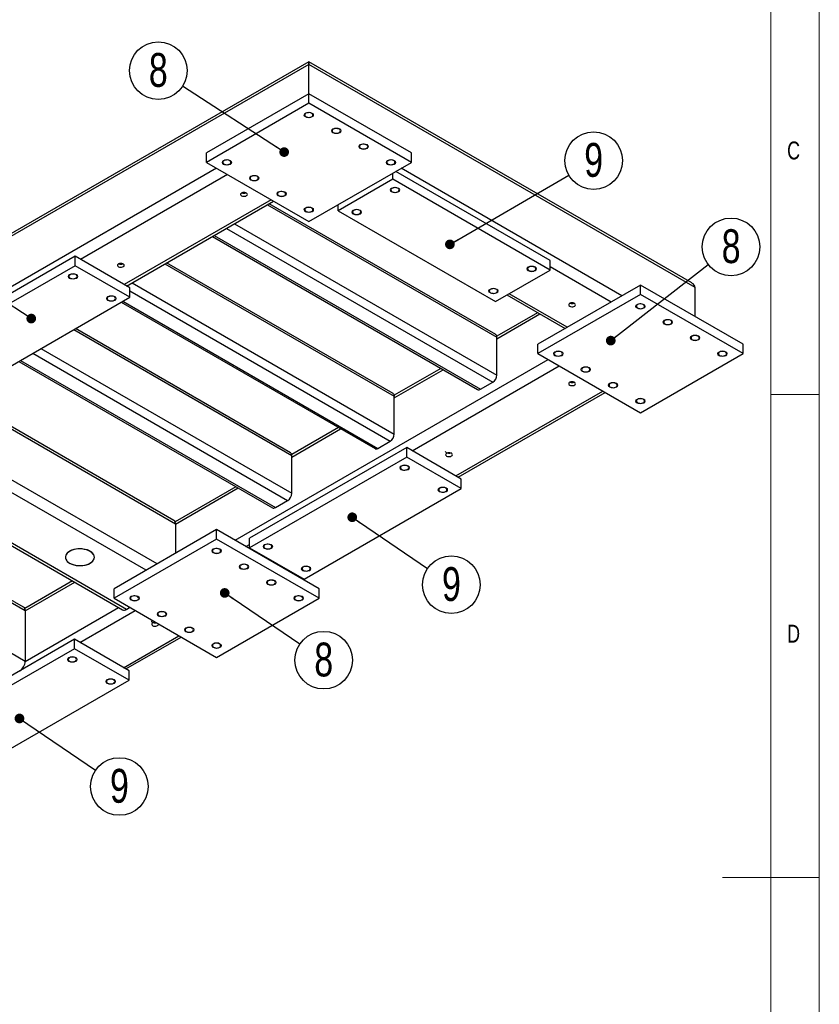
# Model space of a CAD drawing. Header units: millimetres. Extents: x 5 to 589, y -18 to 415.
# Tile 9 of 10: x 506 to 589, y 197 to 299. Entities that reach past the tile are written whole.
import ezdxf

# ---------------------------------------------------------------- set-up
doc = ezdxf.new("R2010")
doc.units = ezdxf.units.MM
doc.layers.add('NOTES', color=6, linetype='Continuous')
doc.layers.add('TRAIT-FINS', color=9, linetype='Continuous')
doc.layers.add('TRAIT-FORT', color=4, linetype='Continuous', lineweight=25)
doc.styles.add('SLDTEXTSTYLE0', font='TXT', dxfattribs={"width": 0.75})
doc.dimstyles.new('SLDDIMSTYLE6', dxfattribs={"dimtxt": 0.18, "dimasz": 1, "dimexe": 0, "dimexo": 0.0625, "dimgap": 0, "dimtad": 0, "dimtih": 1, "dimtoh": 1, "dimdec": 0, "dimrnd": 1e-09, "dimzin": 0, "dimdsep": 46, "dimtxsty": 'Standard', "dimblk1": 'DOT', "dimblk2": 'DOT', "dimsah": 1, "dimcen": 0.09, "dimadec": 0, "dimazin": 0, "dimtfac": 1, "dimtdec": 0, "dimtofl": 0, "dimtmove": 0, "dimatfit": 3, "dimldrblk": 'DOT', "dimfxl": 1, "dimfrac": 2, "dimtolj": 1, "dimtzin": 0, "dimarcsym": 0})

# ---------------------------------------------------------------- blocks, each defined once
blk = doc.blocks.new('SW_NOTE_16')
at = {"layer": 'NOTES', "color": 0}
blk.add_circle((-2.5, 1.62), 2.98, dxfattribs=at)
at = {"layer": 'NOTES', "color": 0, "insert": (-2.5, 3.44), "char_height": 3.5, "attachment_point": 2, "style": 'SLDTEXTSTYLE0'}
blk.add_mtext('8', dxfattribs=at)
blk = doc.blocks.new('_Dot')
at = {"color": 0, "linetype": 'ByBlock', "lineweight": -2}
blk.add_line((-0.5, 0), (-1, 0), dxfattribs=at)
at = {"color": 0, "linetype": 'ByBlock', "const_width": 0.5}
blk.add_lwpolyline([(-0.25, 0, 1), (0.25, 0, 1)], format="xyb", close=True, dxfattribs=at)
blk = doc.blocks.new('SW_NOTE_21')
at = {"layer": 'NOTES', "color": 0}
blk.add_circle((2.46, -1.68), 2.98, dxfattribs=at)
at = {"layer": 'NOTES', "color": 0, "insert": (2.47, 0.14), "char_height": 3.5, "attachment_point": 2, "style": 'SLDTEXTSTYLE0'}
blk.add_mtext('9', dxfattribs=at)
blk = doc.blocks.new('SW_NOTE_22')
at = {"layer": 'NOTES', "color": 0}
blk.add_circle((2.47, -1.68), 2.98, dxfattribs=at)
at = {"layer": 'NOTES', "color": 0, "insert": (2.47, 0.14), "char_height": 3.5, "attachment_point": 2, "style": 'SLDTEXTSTYLE0'}
blk.add_mtext('8', dxfattribs=at)
blk = doc.blocks.new('SW_NOTE_23')
at = {"layer": 'NOTES', "color": 0}
blk.add_circle((2.46, -1.68), 2.98, dxfattribs=at)
at = {"layer": 'NOTES', "color": 0, "insert": (2.47, 0.14), "char_height": 3.5, "attachment_point": 2, "style": 'SLDTEXTSTYLE0'}
blk.add_mtext('9', dxfattribs=at)
blk = doc.blocks.new('SW_NOTE_24')
at = {"layer": 'NOTES', "color": 0}
blk.add_circle((2.35, 1.83), 2.98, dxfattribs=at)
at = {"layer": 'NOTES', "color": 0, "insert": (2.36, 3.65), "char_height": 3.5, "attachment_point": 2, "style": 'SLDTEXTSTYLE0'}
blk.add_mtext('8', dxfattribs=at)
blk = doc.blocks.new('SW_NOTE_25')
at = {"layer": 'NOTES', "color": 0}
blk.add_circle((2.58, 1.5), 2.98, dxfattribs=at)
at = {"layer": 'NOTES', "color": 0, "insert": (2.58, 3.32), "char_height": 3.5, "attachment_point": 2, "style": 'SLDTEXTSTYLE0'}
blk.add_mtext('9', dxfattribs=at)

msp = doc.modelspace()

# ---------------------------------------------------------------- linework, layer by layer
at = {"lineweight": 18}
for p, q in [((589, 5), (589, 415)), ((584, 10), (584, 410)), ((584, 260), (589, 260)), ((589, 210), (579, 210))]:
    msp.add_line(p, q, dxfattribs=at)
at = {"layer": 'TRAIT-FINS', "lineweight": 18, "flags": 128}
for points in [[(535.85, 288.71), (535.74, 288.8), (535.7, 288.91), (535.74, 289.02), (535.85, 289.12), (536.01, 289.18), (536.2, 289.2), (536.4, 289.18), (536.56, 289.12), (536.67, 289.02), (536.7, 288.91), (536.67, 288.8), (536.56, 288.71), (536.4, 288.65), (536.2, 288.62), (536.01, 288.65), (535.85, 288.71)], [(538.68, 287.08), (538.57, 287.17), (538.53, 287.28), (538.57, 287.39), (538.68, 287.48), (538.84, 287.55), (539.03, 287.57), (539.22, 287.55), (539.39, 287.48), (539.5, 287.39), (539.53, 287.28), (539.5, 287.17), (539.39, 287.08), (539.22, 287.01), (539.03, 286.99), (538.84, 287.01), (538.68, 287.08)], [(541.51, 285.44), (541.4, 285.54), (541.36, 285.65), (541.4, 285.76), (541.51, 285.85), (541.67, 285.91), (541.86, 285.94), (542.05, 285.91), (542.22, 285.85), (542.32, 285.76), (542.36, 285.65), (542.32, 285.54), (542.22, 285.44), (542.05, 285.38), (541.86, 285.36), (541.67, 285.38), (541.51, 285.44)], [(527.37, 283.81), (527.26, 283.9), (527.22, 284.01), (527.26, 284.12), (527.37, 284.22), (527.53, 284.28), (527.72, 284.3), (527.91, 284.28), (528.07, 284.22), (528.18, 284.12), (528.22, 284.01), (528.18, 283.9), (528.07, 283.81), (527.91, 283.75), (527.72, 283.72), (527.53, 283.75), (527.37, 283.81)], [(544.34, 283.81), (544.23, 283.9), (544.19, 284.01), (544.23, 284.12), (544.34, 284.22), (544.5, 284.28), (544.69, 284.3), (544.88, 284.28), (545.04, 284.22), (545.15, 284.12), (545.19, 284.01), (545.15, 283.9), (545.04, 283.81), (544.88, 283.75), (544.69, 283.72), (544.5, 283.75), (544.34, 283.81)], [(530.19, 282.18), (530.09, 282.27), (530.05, 282.38), (530.09, 282.49), (530.19, 282.58), (530.36, 282.65), (530.55, 282.67), (530.74, 282.65), (530.9, 282.58), (531.01, 282.49), (531.05, 282.38), (531.01, 282.27), (530.9, 282.18), (530.74, 282.11), (530.55, 282.09), (530.36, 282.11), (530.19, 282.18)], [(544.76, 280.95), (544.65, 281.05), (544.61, 281.16), (544.65, 281.27), (544.76, 281.36), (544.92, 281.42), (545.11, 281.44), (545.31, 281.42), (545.47, 281.36), (545.58, 281.27), (545.61, 281.16), (545.58, 281.05), (545.47, 280.95), (545.31, 280.89), (545.11, 280.87), (544.92, 280.89), (544.76, 280.95)], [(533.02, 280.54), (532.91, 280.64), (532.88, 280.75), (532.91, 280.86), (533.02, 280.95), (533.19, 281.01), (533.38, 281.04), (533.57, 281.01), (533.73, 280.95), (533.84, 280.86), (533.88, 280.75), (533.84, 280.64), (533.73, 280.54), (533.57, 280.48), (533.38, 280.46), (533.19, 280.48), (533.02, 280.54)], [(535.85, 278.91), (535.74, 279), (535.7, 279.12), (535.74, 279.23), (535.85, 279.32), (536.01, 279.38), (536.2, 279.4), (536.4, 279.38), (536.56, 279.32), (536.67, 279.23), (536.7, 279.12), (536.67, 279), (536.56, 278.91), (536.4, 278.85), (536.2, 278.83), (536.01, 278.85), (535.85, 278.91)], [(540.8, 278.67), (540.69, 278.76), (540.65, 278.87), (540.69, 278.98), (540.8, 279.07), (540.96, 279.14), (541.15, 279.16), (541.35, 279.14), (541.51, 279.07), (541.62, 278.98), (541.65, 278.87), (541.62, 278.76), (541.51, 278.67), (541.35, 278.6), (541.15, 278.58), (540.96, 278.6), (540.8, 278.67)], [(558.9, 272.79), (558.79, 272.88), (558.76, 272.99), (558.79, 273.1), (558.9, 273.2), (559.07, 273.26), (559.26, 273.28), (559.45, 273.26), (559.61, 273.2), (559.72, 273.1), (559.76, 272.99), (559.72, 272.88), (559.61, 272.79), (559.45, 272.73), (559.26, 272.7), (559.07, 272.73), (558.9, 272.79)], [(511.46, 272.01), (511.35, 272.11), (511.31, 272.22), (511.35, 272.33), (511.46, 272.42), (511.62, 272.48), (511.81, 272.51), (512, 272.48), (512.16, 272.42), (512.27, 272.33), (512.31, 272.22), (512.27, 272.11), (512.16, 272.01), (512, 271.95), (511.81, 271.93), (511.62, 271.95), (511.46, 272.01)], [(515.42, 269.73), (515.31, 269.82), (515.27, 269.93), (515.31, 270.04), (515.42, 270.13), (515.58, 270.2), (515.77, 270.22), (515.96, 270.2), (516.12, 270.13), (516.23, 270.04), (516.27, 269.93), (516.23, 269.82), (516.12, 269.73), (515.96, 269.66), (515.77, 269.64), (515.58, 269.66), (515.42, 269.73)], [(554.94, 270.5), (554.83, 270.6), (554.8, 270.71), (554.83, 270.82), (554.94, 270.91), (555.11, 270.97), (555.3, 270.99), (555.49, 270.97), (555.65, 270.91), (555.76, 270.82), (555.8, 270.71), (555.76, 270.6), (555.65, 270.5), (555.49, 270.44), (555.3, 270.42), (555.11, 270.44), (554.94, 270.5)], [(570.15, 268.91), (570.04, 269), (570, 269.11), (570.04, 269.22), (570.15, 269.32), (570.31, 269.38), (570.5, 269.4), (570.69, 269.38), (570.85, 269.32), (570.96, 269.22), (571, 269.11), (570.96, 269), (570.85, 268.91), (570.69, 268.85), (570.5, 268.83), (570.31, 268.85), (570.15, 268.91)], [(572.97, 267.28), (572.87, 267.37), (572.83, 267.48), (572.87, 267.59), (572.97, 267.69), (573.14, 267.75), (573.33, 267.77), (573.52, 267.75), (573.68, 267.69), (573.79, 267.59), (573.83, 267.48), (573.79, 267.37), (573.68, 267.28), (573.52, 267.21), (573.33, 267.19), (573.14, 267.21), (572.97, 267.28)], [(575.8, 265.64), (575.69, 265.74), (575.66, 265.85), (575.69, 265.96), (575.8, 266.05), (575.97, 266.12), (576.16, 266.14), (576.35, 266.12), (576.51, 266.05), (576.62, 265.96), (576.66, 265.85), (576.62, 265.74), (576.51, 265.64), (576.35, 265.58), (576.16, 265.56), (575.97, 265.58), (575.8, 265.64)], [(561.66, 264.01), (561.55, 264.11), (561.51, 264.22), (561.55, 264.33), (561.66, 264.42), (561.82, 264.48), (562.01, 264.5), (562.21, 264.48), (562.37, 264.42), (562.48, 264.33), (562.51, 264.22), (562.48, 264.11), (562.37, 264.01), (562.21, 263.95), (562.01, 263.93), (561.82, 263.95), (561.66, 264.01)], [(578.63, 264.01), (578.52, 264.11), (578.48, 264.22), (578.52, 264.33), (578.63, 264.42), (578.79, 264.48), (578.98, 264.5), (579.18, 264.48), (579.34, 264.42), (579.45, 264.33), (579.48, 264.22), (579.45, 264.11), (579.34, 264.01), (579.18, 263.95), (578.98, 263.93), (578.79, 263.95), (578.63, 264.01)], [(564.49, 262.38), (564.38, 262.47), (564.34, 262.58), (564.38, 262.69), (564.49, 262.79), (564.65, 262.85), (564.84, 262.87), (565.03, 262.85), (565.2, 262.79), (565.3, 262.69), (565.34, 262.58), (565.3, 262.47), (565.2, 262.38), (565.03, 262.32), (564.84, 262.29), (564.65, 262.32), (564.49, 262.38)], [(567.32, 260.75), (567.21, 260.84), (567.17, 260.95), (567.21, 261.06), (567.32, 261.15), (567.48, 261.22), (567.67, 261.24), (567.86, 261.22), (568.02, 261.15), (568.13, 261.06), (568.17, 260.95), (568.13, 260.84), (568.02, 260.75), (567.86, 260.68), (567.67, 260.66), (567.48, 260.68), (567.32, 260.75)], [(570.15, 259.11), (570.04, 259.21), (570, 259.32), (570.04, 259.43), (570.15, 259.52), (570.31, 259.58), (570.5, 259.61), (570.69, 259.58), (570.85, 259.52), (570.96, 259.43), (571, 259.32), (570.96, 259.21), (570.85, 259.11), (570.69, 259.05), (570.5, 259.03), (570.31, 259.05), (570.15, 259.11)], [(545.75, 252.21), (545.64, 252.31), (545.6, 252.42), (545.64, 252.53), (545.75, 252.62), (545.91, 252.69), (546.1, 252.71), (546.3, 252.69), (546.46, 252.62), (546.57, 252.53), (546.6, 252.42), (546.57, 252.31), (546.46, 252.21), (546.3, 252.15), (546.1, 252.13), (545.91, 252.15), (545.75, 252.21)], [(549.71, 249.93), (549.6, 250.02), (549.56, 250.13), (549.6, 250.24), (549.71, 250.34), (549.87, 250.4), (550.06, 250.42), (550.26, 250.4), (550.42, 250.34), (550.53, 250.24), (550.56, 250.13), (550.53, 250.02), (550.42, 249.93), (550.26, 249.87), (550.06, 249.84), (549.87, 249.87), (549.71, 249.93)], [(531.61, 244.05), (531.5, 244.14), (531.46, 244.25), (531.5, 244.36), (531.61, 244.46), (531.77, 244.52), (531.96, 244.54), (532.15, 244.52), (532.32, 244.46), (532.42, 244.36), (532.46, 244.25), (532.42, 244.14), (532.32, 244.05), (532.15, 243.99), (531.96, 243.97), (531.77, 243.99), (531.61, 244.05)], [(526.31, 243.6), (526.2, 243.7), (526.16, 243.81), (526.2, 243.92), (526.31, 244.01), (526.47, 244.07), (526.66, 244.09), (526.85, 244.07), (527.01, 244.01), (527.12, 243.92), (527.16, 243.81), (527.12, 243.7), (527.01, 243.6), (526.85, 243.54), (526.66, 243.52), (526.47, 243.54), (526.31, 243.6)], [(529.13, 241.97), (529.03, 242.06), (528.99, 242.17), (529.03, 242.28), (529.13, 242.38), (529.3, 242.44), (529.49, 242.46), (529.68, 242.44), (529.84, 242.38), (529.95, 242.28), (529.99, 242.17), (529.95, 242.06), (529.84, 241.97), (529.68, 241.91), (529.49, 241.88), (529.3, 241.91), (529.13, 241.97)], [(535.57, 241.76), (535.46, 241.86), (535.42, 241.97), (535.46, 242.08), (535.57, 242.17), (535.73, 242.24), (535.92, 242.26), (536.11, 242.24), (536.28, 242.17), (536.38, 242.08), (536.42, 241.97), (536.38, 241.86), (536.28, 241.76), (536.11, 241.7), (535.92, 241.68), (535.73, 241.7), (535.57, 241.76)], [(531.96, 240.34), (531.85, 240.43), (531.82, 240.54), (531.85, 240.65), (531.96, 240.74), (532.12, 240.81), (532.32, 240.83), (532.51, 240.81), (532.67, 240.74), (532.78, 240.65), (532.82, 240.54), (532.78, 240.43), (532.67, 240.34), (532.51, 240.27), (532.32, 240.25), (532.12, 240.27), (531.96, 240.34)], [(517.82, 238.7), (517.71, 238.8), (517.67, 238.91), (517.71, 239.02), (517.82, 239.11), (517.98, 239.17), (518.17, 239.2), (518.36, 239.17), (518.53, 239.11), (518.64, 239.02), (518.67, 238.91), (518.64, 238.8), (518.53, 238.7), (518.36, 238.64), (518.17, 238.62), (517.98, 238.64), (517.82, 238.7)], [(534.79, 238.7), (534.68, 238.8), (534.64, 238.91), (534.68, 239.02), (534.79, 239.11), (534.95, 239.17), (535.14, 239.2), (535.34, 239.17), (535.5, 239.11), (535.61, 239.02), (535.64, 238.91), (535.61, 238.8), (535.5, 238.7), (535.34, 238.64), (535.14, 238.62), (534.95, 238.64), (534.79, 238.7)], [(520.65, 237.07), (520.54, 237.16), (520.5, 237.27), (520.54, 237.38), (520.65, 237.48), (520.81, 237.54), (521, 237.56), (521.19, 237.54), (521.36, 237.48), (521.46, 237.38), (521.5, 237.27), (521.46, 237.16), (521.36, 237.07), (521.19, 237.01), (521, 236.99), (520.81, 237.01), (520.65, 237.07)], [(523.48, 235.44), (523.37, 235.53), (523.33, 235.64), (523.37, 235.75), (523.48, 235.85), (523.64, 235.91), (523.83, 235.93), (524.02, 235.91), (524.18, 235.85), (524.29, 235.75), (524.33, 235.64), (524.29, 235.53), (524.18, 235.44), (524.02, 235.37), (523.83, 235.35), (523.64, 235.37), (523.48, 235.44)], [(526.31, 233.8), (526.2, 233.9), (526.16, 234.01), (526.2, 234.12), (526.31, 234.21), (526.47, 234.28), (526.66, 234.3), (526.85, 234.28), (527.01, 234.21), (527.12, 234.12), (527.16, 234.01), (527.12, 233.9), (527.01, 233.8), (526.85, 233.74), (526.66, 233.72), (526.47, 233.74), (526.31, 233.8)], [(511.39, 232.38), (511.28, 232.47), (511.24, 232.58), (511.28, 232.69), (511.39, 232.78), (511.55, 232.85), (511.74, 232.87), (511.93, 232.85), (512.09, 232.78), (512.2, 232.69), (512.24, 232.58), (512.2, 232.47), (512.09, 232.38), (511.93, 232.31), (511.74, 232.29), (511.55, 232.31), (511.39, 232.38)], [(515.35, 230.09), (515.24, 230.18), (515.2, 230.29), (515.24, 230.4), (515.35, 230.5), (515.51, 230.56), (515.7, 230.58), (515.89, 230.56), (516.05, 230.5), (516.16, 230.4), (516.2, 230.29), (516.16, 230.18), (516.05, 230.09), (515.89, 230.03), (515.7, 230.01), (515.51, 230.03), (515.35, 230.09)]]:
    msp.add_lwpolyline(points, dxfattribs=at)
at = {"layer": 'TRAIT-FORT', "lineweight": 25}
for p, q in [((536.2, 294.14), (437.21, 236.99)), ((536.2, 294.41), (437.54, 237.45)), ((575.82, 271.54), (536.2, 294.41)), ((536.2, 294.14), (536.2, 294.41)), ((536.2, 294.41), (536.2, 294.14)), ((576.16, 271.07), (536.2, 294.14)), ((536.2, 291.12), (536.2, 294.14)), ((536.2, 291.12), (525.6, 284.99)), ((536.2, 290.14), (536.2, 291.12)), ((546.81, 284.99), (536.2, 291.12)), ((536.2, 290.14), (525.6, 284.01)), ((546.81, 284.01), (536.2, 290.14)), ((525.6, 284.01), (525.6, 284.99)), ((546.81, 284.01), (546.81, 284.99)), ((526.66, 283.4), (437.21, 231.76)), ((525.6, 284.01), (536.2, 277.89)), ((536.2, 277.89), (546.81, 284.01)), ((568.59, 270.22), (545.75, 283.4)), ((527.79, 282.75), (512.59, 273.97)), ((544.9, 282.26), (539.25, 278.99)), ((544.9, 282.26), (544.9, 282.91)), ((561.17, 272.87), (544.9, 282.26)), ((561.17, 273.85), (545.19, 283.07)), ((532.32, 280.14), (517.11, 271.36)), ((517.35, 271.22), (532.55, 280)), ((531.91, 279.63), (555.65, 265.93)), ((555.53, 266.21), (532.09, 279.74)), ((539.25, 278.99), (539.25, 279.65)), ((539.25, 278.99), (555.51, 269.6)), ((527.67, 277.18), (555.23, 261.28)), ((528.52, 277.67), (555.65, 262.01)), ((526.22, 276.35), (553.65, 260.51)), ((526.4, 276.45), (553.95, 260.54)), ((512.02, 274.3), (495.76, 264.91)), ((512.02, 273.32), (512.02, 274.3)), ((517.68, 271.03), (512.02, 274.3)), ((512.02, 273.32), (495.76, 263.93)), ((517.68, 270.05), (512.02, 273.32)), ((521.31, 273.51), (545.04, 259.81)), ((544.92, 260.08), (521.48, 273.61)), ((561.17, 272.87), (561.17, 273.85)), ((567.46, 269.56), (561.17, 273.2)), ((555.51, 269.6), (561.17, 272.87)), ((517.68, 270.05), (517.68, 271.03)), ((517.91, 271.55), (545.04, 255.89)), ((570.5, 271.32), (559.89, 265.2)), ((570.5, 270.34), (570.5, 271.32)), ((581.11, 265.2), (570.5, 271.32)), ((576.16, 268.05), (576.16, 271.07)), ((501.42, 260.66), (517.68, 270.05)), ((517.68, 270.71), (544.62, 255.15)), ((556.69, 270.29), (562.7, 266.82)), ((562.93, 266.95), (556.92, 270.42)), ((570.5, 270.34), (559.89, 264.22)), ((581.11, 264.22), (570.5, 270.34)), ((516.8, 269.54), (543.05, 254.39)), ((516.97, 269.64), (543.35, 254.42)), ((559.85, 268.46), (555.64, 266.03)), ((555.65, 265.77), (560.08, 268.33)), ((511.88, 266.71), (534.44, 253.69)), ((534.31, 253.96), (512.06, 266.81)), ((555.65, 262.01), (555.65, 265.93)), ((559.89, 264.22), (559.89, 265.2)), ((581.11, 264.22), (581.11, 265.2)), ((507.64, 264.26), (534.01, 249.03)), ((508.49, 264.75), (534.44, 249.77)), ((559.89, 264.22), (570.5, 258.09)), ((570.5, 258.09), (581.11, 264.22)), ((506.19, 263.42), (532.44, 248.27)), ((506.37, 263.52), (532.74, 248.3)), ((528.57, 244.91), (560.95, 263.6)), ((546.88, 254.17), (562.08, 262.95)), ((549.87, 262.7), (545.03, 259.91)), ((545.04, 259.64), (550.1, 262.56)), ((553.95, 260.54), (555.23, 261.28)), ((522.42, 246.58), (498.54, 260.37)), ((522.25, 246.95), (498.77, 260.5)), ((551.41, 251.56), (566.61, 260.34)), ((551.64, 251.43), (566.84, 260.2)), ((545.04, 255.89), (545.04, 259.81)), ((519.38, 241.81), (493.21, 256.91)), ((520.51, 242.46), (494.01, 257.75)), ((539.26, 256.58), (534.43, 253.79)), ((534.44, 253.52), (539.49, 256.44)), ((543.35, 254.42), (544.62, 255.15)), ((488.29, 254.26), (516.93, 237.72)), ((517.33, 237.76), (488.69, 254.3)), ((546.32, 254.5), (530.05, 245.11)), ((546.32, 253.52), (546.32, 254.5)), ((551.97, 251.23), (546.32, 254.5)), ((546.32, 253.52), (530.05, 244.13)), ((534.44, 249.77), (534.44, 253.69)), ((551.97, 250.26), (546.32, 253.52)), ((506.86, 237.6), (482.98, 251.39)), ((506.69, 237.97), (483.22, 251.52)), ((551.97, 250.26), (551.97, 251.23)), ((528.65, 250.45), (522.37, 246.82)), ((522.42, 246.58), (528.89, 250.32)), ((535.71, 240.87), (551.97, 250.26)), ((532.74, 248.3), (534.01, 249.03)), ((506.86, 232.38), (479.28, 248.3)), ((522.42, 246.58), (522.42, 243.56)), ((526.66, 246.01), (516.05, 239.89)), ((526.66, 245.03), (526.66, 246.01)), ((537.27, 239.89), (526.66, 246.01)), ((526.66, 245.03), (516.05, 238.91)), ((537.27, 238.91), (526.66, 245.03)), ((530.05, 244.13), (530.05, 245.11)), ((529.7, 244.25), (530.05, 244.46)), ((530.05, 244.13), (535.71, 240.87)), ((534.22, 241.64), (534.3, 241.68)), ((534.46, 241.51), (534.53, 241.55)), ((511.76, 240.7), (506.81, 237.84)), ((506.86, 237.6), (512, 240.57)), ((516.05, 238.91), (516.05, 239.89)), ((537.27, 238.91), (537.27, 239.89)), ((516.05, 238.91), (526.66, 232.78)), ((526.66, 232.78), (537.27, 238.91)), ((506.86, 232.38), (516.53, 237.96)), ((506.86, 237.6), (506.86, 232.38)), ((512.52, 234.34), (518.24, 237.64)), ((517.33, 237.76), (517.68, 237.97)), ((511.95, 234.66), (495.69, 225.27)), ((511.95, 233.68), (511.95, 234.66)), ((517.61, 231.4), (511.95, 234.66)), ((517.04, 231.72), (522.77, 235.03)), ((517.28, 231.59), (523, 234.89)), ((511.95, 233.68), (495.69, 224.29)), ((517.61, 230.42), (511.95, 233.68)), ((517.61, 230.42), (517.61, 231.4)), ((501.34, 221.03), (517.61, 230.42))]:
    msp.add_line(p, q, dxfattribs=at)
at = {"layer": 'TRAIT-FORT', "lineweight": 25, "flags": 128}
for points in [[(535.9, 289.09), (535.83, 289.03), (535.79, 288.96), (535.78, 288.88), (535.82, 288.81), (535.88, 288.75), (535.98, 288.7), (536.09, 288.68), (536.22, 288.67), (536.35, 288.68), (536.46, 288.71), (536.55, 288.77), (536.61, 288.83), (536.63, 288.9), (536.62, 288.98), (536.56, 289.04), (536.48, 289.1), (536.37, 289.14), (536.25, 289.16), (536.13, 289.15), (536.01, 289.13), (535.9, 289.09)], [(538.73, 287.45), (538.66, 287.39), (538.62, 287.32), (538.61, 287.25), (538.64, 287.18), (538.71, 287.12), (538.81, 287.07), (538.92, 287.04), (539.05, 287.03), (539.17, 287.05), (539.29, 287.08), (539.38, 287.13), (539.43, 287.2), (539.46, 287.27), (539.44, 287.34), (539.39, 287.41), (539.31, 287.47), (539.2, 287.5), (539.08, 287.52), (538.95, 287.52), (538.83, 287.5), (538.73, 287.45)], [(541.56, 285.82), (541.49, 285.76), (541.44, 285.69), (541.44, 285.62), (541.47, 285.55), (541.54, 285.49), (541.64, 285.44), (541.75, 285.41), (541.88, 285.4), (542, 285.41), (542.11, 285.45), (542.2, 285.5), (542.26, 285.57), (542.29, 285.64), (542.27, 285.71), (542.22, 285.78), (542.14, 285.83), (542.03, 285.87), (541.91, 285.89), (541.78, 285.89), (541.66, 285.86), (541.56, 285.82)], [(527.42, 284.19), (527.34, 284.13), (527.3, 284.06), (527.3, 283.99), (527.33, 283.92), (527.4, 283.85), (527.49, 283.81), (527.61, 283.78), (527.74, 283.77), (527.86, 283.78), (527.97, 283.82), (528.06, 283.87), (528.12, 283.93), (528.14, 284), (528.13, 284.08), (528.08, 284.14), (528, 284.2), (527.89, 284.24), (527.77, 284.26), (527.64, 284.25), (527.52, 284.23), (527.42, 284.19)], [(544.39, 284.19), (544.31, 284.13), (544.27, 284.06), (544.27, 283.99), (544.3, 283.92), (544.37, 283.85), (544.46, 283.81), (544.58, 283.78), (544.71, 283.77), (544.83, 283.78), (544.94, 283.82), (545.03, 283.87), (545.09, 283.93), (545.11, 284), (545.1, 284.08), (545.05, 284.14), (544.97, 284.2), (544.86, 284.24), (544.74, 284.26), (544.61, 284.25), (544.49, 284.23), (544.39, 284.19)], [(530.25, 282.55), (530.17, 282.5), (530.13, 282.43), (530.13, 282.35), (530.16, 282.28), (530.23, 282.22), (530.32, 282.17), (530.44, 282.14), (530.56, 282.14), (530.69, 282.15), (530.8, 282.18), (530.89, 282.24), (530.95, 282.3), (530.97, 282.37), (530.96, 282.44), (530.91, 282.51), (530.83, 282.57), (530.72, 282.61), (530.6, 282.62), (530.47, 282.62), (530.35, 282.6), (530.25, 282.55)], [(544.81, 280.98), (544.92, 280.94), (545.04, 280.92), (545.16, 280.91), (545.28, 280.93), (545.39, 280.97), (545.47, 281.03), (545.52, 281.09), (545.54, 281.17), (545.52, 281.24), (545.46, 281.3), (545.37, 281.35), (545.25, 281.39), (545.13, 281.4), (545, 281.39), (544.89, 281.36), (544.79, 281.32), (544.72, 281.25), (544.69, 281.18), (544.7, 281.11), (544.74, 281.04), (544.81, 280.98)], [(529.24, 280.56), (529.33, 280.53), (529.44, 280.51), (529.56, 280.51), (529.67, 280.53), (529.75, 280.58), (529.81, 280.63), (529.84, 280.7), (529.82, 280.76), (529.77, 280.82), (529.69, 280.87), (529.59, 280.9), (529.47, 280.91), (529.36, 280.9), (529.26, 280.86), (529.19, 280.81), (529.14, 280.75), (529.14, 280.68), (529.17, 280.62), (529.24, 280.56)], [(533.08, 280.92), (533, 280.86), (532.96, 280.79), (532.95, 280.72), (532.99, 280.65), (533.05, 280.59), (533.15, 280.54), (533.27, 280.51), (533.39, 280.5), (533.52, 280.52), (533.63, 280.55), (533.72, 280.6), (533.78, 280.67), (533.8, 280.74), (533.79, 280.81), (533.74, 280.88), (533.65, 280.93), (533.55, 280.97), (533.42, 280.99), (533.3, 280.99), (533.18, 280.96), (533.08, 280.92)], [(535.9, 279.29), (535.83, 279.23), (535.79, 279.16), (535.78, 279.09), (535.82, 279.02), (535.88, 278.96), (535.98, 278.91), (536.09, 278.88), (536.22, 278.87), (536.35, 278.88), (536.46, 278.92), (536.55, 278.97), (536.61, 279.03), (536.63, 279.11), (536.62, 279.18), (536.56, 279.25), (536.48, 279.3), (536.37, 279.34), (536.25, 279.36), (536.13, 279.36), (536.01, 279.33), (535.9, 279.29)], [(540.85, 278.7), (540.96, 278.65), (541.08, 278.63), (541.2, 278.63), (541.32, 278.65), (541.43, 278.68), (541.51, 278.74), (541.57, 278.81), (541.58, 278.88), (541.56, 278.95), (541.5, 279.02), (541.41, 279.07), (541.29, 279.1), (541.17, 279.12), (541.04, 279.11), (540.93, 279.08), (540.83, 279.03), (540.77, 278.97), (540.73, 278.9), (540.74, 278.82), (540.78, 278.76), (540.85, 278.7)], [(516.51, 273.22), (516.61, 273.18), (516.72, 273.16), (516.83, 273.16), (516.94, 273.19), (517.03, 273.23), (517.09, 273.29), (517.11, 273.35), (517.09, 273.42), (517.04, 273.48), (516.96, 273.52), (516.86, 273.55), (516.74, 273.56), (516.63, 273.55), (516.53, 273.51), (516.46, 273.46), (516.42, 273.4), (516.41, 273.33), (516.44, 273.27), (516.51, 273.22)], [(558.96, 272.82), (559.06, 272.78), (559.18, 272.75), (559.3, 272.75), (559.43, 272.77), (559.53, 272.81), (559.62, 272.86), (559.67, 272.93), (559.68, 273), (559.66, 273.07), (559.6, 273.14), (559.51, 273.19), (559.4, 273.22), (559.27, 273.24), (559.15, 273.23), (559.03, 273.2), (558.93, 273.15), (558.87, 273.09), (558.83, 273.02), (558.84, 272.95), (558.88, 272.88), (558.96, 272.82)], [(511.51, 272.39), (511.43, 272.33), (511.39, 272.26), (511.39, 272.19), (511.42, 272.12), (511.49, 272.06), (511.58, 272.01), (511.7, 271.98), (511.83, 271.97), (511.95, 271.98), (512.06, 272.02), (512.15, 272.07), (512.21, 272.14), (512.23, 272.21), (512.22, 272.28), (512.17, 272.35), (512.09, 272.4), (511.98, 272.44), (511.86, 272.46), (511.73, 272.46), (511.61, 272.43), (511.51, 272.39)], [(515.47, 270.1), (515.39, 270.05), (515.35, 269.98), (515.35, 269.9), (515.38, 269.83), (515.45, 269.77), (515.54, 269.72), (515.66, 269.69), (515.79, 269.69), (515.91, 269.7), (516.02, 269.73), (516.11, 269.78), (516.17, 269.85), (516.19, 269.92), (516.18, 269.99), (516.13, 270.06), (516.05, 270.12), (515.94, 270.16), (515.82, 270.17), (515.69, 270.17), (515.57, 270.15), (515.47, 270.1)], [(555, 270.53), (555.1, 270.49), (555.22, 270.47), (555.34, 270.46), (555.47, 270.48), (555.57, 270.52), (555.66, 270.58), (555.71, 270.64), (555.72, 270.72), (555.7, 270.79), (555.64, 270.85), (555.55, 270.9), (555.44, 270.94), (555.31, 270.95), (555.19, 270.94), (555.07, 270.91), (554.97, 270.87), (554.91, 270.8), (554.87, 270.73), (554.88, 270.66), (554.92, 270.59), (555, 270.53)], [(563.18, 269.13), (563.27, 269.1), (563.39, 269.08), (563.5, 269.08), (563.61, 269.1), (563.7, 269.15), (563.75, 269.2), (563.78, 269.27), (563.76, 269.34), (563.71, 269.39), (563.63, 269.44), (563.53, 269.47), (563.41, 269.48), (563.3, 269.47), (563.2, 269.43), (563.13, 269.38), (563.09, 269.32), (563.08, 269.25), (563.11, 269.19), (563.18, 269.13)], [(570.2, 269.29), (570.12, 269.23), (570.08, 269.16), (570.08, 269.09), (570.11, 269.02), (570.18, 268.95), (570.27, 268.91), (570.39, 268.88), (570.52, 268.87), (570.64, 268.88), (570.75, 268.92), (570.84, 268.97), (570.9, 269.03), (570.92, 269.1), (570.91, 269.18), (570.86, 269.24), (570.78, 269.3), (570.67, 269.34), (570.55, 269.36), (570.42, 269.36), (570.3, 269.33), (570.2, 269.29)], [(573.03, 267.65), (572.95, 267.6), (572.91, 267.53), (572.91, 267.45), (572.94, 267.38), (573.01, 267.32), (573.1, 267.27), (573.22, 267.24), (573.34, 267.24), (573.47, 267.25), (573.58, 267.28), (573.67, 267.34), (573.73, 267.4), (573.75, 267.47), (573.74, 267.54), (573.69, 267.61), (573.61, 267.67), (573.5, 267.71), (573.38, 267.73), (573.25, 267.72), (573.13, 267.7), (573.03, 267.65)], [(575.86, 266.02), (575.78, 265.96), (575.74, 265.89), (575.73, 265.82), (575.77, 265.75), (575.83, 265.69), (575.93, 265.64), (576.05, 265.61), (576.17, 265.6), (576.3, 265.62), (576.41, 265.65), (576.5, 265.7), (576.56, 265.77), (576.58, 265.84), (576.57, 265.91), (576.52, 265.98), (576.43, 266.03), (576.33, 266.07), (576.2, 266.09), (576.08, 266.09), (575.96, 266.07), (575.86, 266.02)], [(561.71, 264.39), (561.64, 264.33), (561.6, 264.26), (561.59, 264.19), (561.62, 264.12), (561.69, 264.06), (561.79, 264.01), (561.9, 263.98), (562.03, 263.97), (562.15, 263.98), (562.27, 264.02), (562.36, 264.07), (562.42, 264.13), (562.44, 264.21), (562.42, 264.28), (562.37, 264.35), (562.29, 264.4), (562.18, 264.44), (562.06, 264.46), (561.94, 264.46), (561.82, 264.43), (561.71, 264.39)], [(578.68, 264.39), (578.61, 264.33), (578.57, 264.26), (578.56, 264.19), (578.6, 264.12), (578.66, 264.06), (578.76, 264.01), (578.87, 263.98), (579, 263.97), (579.13, 263.98), (579.24, 264.02), (579.33, 264.07), (579.39, 264.13), (579.41, 264.21), (579.4, 264.28), (579.34, 264.35), (579.26, 264.4), (579.15, 264.44), (579.03, 264.46), (578.91, 264.46), (578.79, 264.43), (578.68, 264.39)], [(564.54, 262.76), (564.47, 262.7), (564.43, 262.63), (564.42, 262.56), (564.45, 262.48), (564.52, 262.42), (564.62, 262.38), (564.73, 262.35), (564.86, 262.34), (564.98, 262.35), (565.1, 262.39), (565.18, 262.44), (565.24, 262.5), (565.27, 262.57), (565.25, 262.65), (565.2, 262.71), (565.12, 262.77), (565.01, 262.81), (564.89, 262.83), (564.76, 262.82), (564.64, 262.8), (564.54, 262.76)], [(563.18, 260.97), (563.27, 260.93), (563.39, 260.91), (563.5, 260.92), (563.61, 260.94), (563.7, 260.98), (563.75, 261.04), (563.78, 261.11), (563.76, 261.17), (563.71, 261.23), (563.63, 261.28), (563.53, 261.31), (563.41, 261.32), (563.3, 261.3), (563.2, 261.27), (563.13, 261.22), (563.09, 261.15), (563.08, 261.09), (563.11, 261.02), (563.18, 260.97)], [(567.37, 261.12), (567.3, 261.06), (567.25, 261), (567.25, 260.92), (567.28, 260.85), (567.35, 260.79), (567.44, 260.74), (567.56, 260.71), (567.69, 260.7), (567.81, 260.72), (567.92, 260.75), (568.01, 260.8), (568.07, 260.87), (568.1, 260.94), (568.08, 261.01), (568.03, 261.08), (567.95, 261.14), (567.84, 261.17), (567.72, 261.19), (567.59, 261.19), (567.47, 261.17), (567.37, 261.12)], [(570.2, 259.49), (570.12, 259.43), (570.08, 259.36), (570.08, 259.29), (570.11, 259.22), (570.18, 259.16), (570.27, 259.11), (570.39, 259.08), (570.52, 259.07), (570.64, 259.09), (570.75, 259.12), (570.84, 259.17), (570.9, 259.24), (570.92, 259.31), (570.91, 259.38), (570.86, 259.45), (570.78, 259.5), (570.67, 259.54), (570.55, 259.56), (570.42, 259.56), (570.3, 259.53), (570.2, 259.49)], [(550.95, 253.95), (550.85, 253.91), (550.74, 253.89), (550.63, 253.89), (550.52, 253.92), (550.43, 253.96), (550.37, 254.02), (550.35, 254.08), (550.35, 254.09)], [(550.45, 253.62), (550.55, 253.58), (550.66, 253.57), (550.77, 253.57), (550.88, 253.59), (550.97, 253.64), (551.03, 253.69), (551.05, 253.76), (551.04, 253.82), (550.99, 253.88), (550.9, 253.93), (550.8, 253.96), (550.69, 253.97), (550.57, 253.95), (550.47, 253.92), (550.4, 253.87), (550.36, 253.81), (550.35, 253.74), (550.39, 253.68), (550.45, 253.62)], [(545.8, 252.59), (545.73, 252.53), (545.69, 252.46), (545.68, 252.39), (545.71, 252.32), (545.78, 252.26), (545.88, 252.21), (545.99, 252.18), (546.12, 252.17), (546.24, 252.19), (546.36, 252.22), (546.45, 252.27), (546.51, 252.34), (546.53, 252.41), (546.51, 252.48), (546.46, 252.55), (546.38, 252.6), (546.27, 252.64), (546.15, 252.66), (546.03, 252.66), (545.91, 252.64), (545.8, 252.59)], [(549.76, 250.31), (549.69, 250.25), (549.65, 250.18), (549.64, 250.11), (549.67, 250.03), (549.74, 249.97), (549.84, 249.92), (549.95, 249.9), (550.08, 249.89), (550.2, 249.9), (550.32, 249.94), (550.41, 249.99), (550.47, 250.05), (550.49, 250.12), (550.47, 250.2), (550.42, 250.26), (550.34, 250.32), (550.23, 250.36), (550.11, 250.38), (549.99, 250.37), (549.87, 250.35), (549.76, 250.31)], [(513.58, 243.76), (513.4, 243.85), (513.21, 243.92), (513, 243.97), (512.77, 244.01), (512.55, 244.02), (512.32, 244.01), (512.09, 243.98), (511.88, 243.94), (511.68, 243.87), (511.5, 243.79), (511.34, 243.69), (511.21, 243.58), (511.12, 243.46), (511.05, 243.33), (511.02, 243.2), (511.02, 243.07), (511.06, 242.94), (511.14, 242.81), (511.24, 242.7), (511.38, 242.59), (511.54, 242.5), (511.73, 242.42), (511.93, 242.36), (512.15, 242.31), (512.37, 242.29), (512.6, 242.29), (512.83, 242.31), (513.05, 242.34), (513.26, 242.4), (513.45, 242.47), (513.62, 242.56), (513.76, 242.67), (513.87, 242.78), (513.96, 242.91), (514, 243.04), (514.02, 243.17), (513.99, 243.3), (513.94, 243.43), (513.85, 243.55), (513.73, 243.66), (513.58, 243.76)], [(513.58, 242.54), (513.73, 242.64), (513.85, 242.75), (513.94, 242.88), (513.99, 243), (514.02, 243.14), (514, 243.27), (513.96, 243.4), (513.87, 243.52), (513.76, 243.64), (513.62, 243.74), (513.45, 243.83), (513.26, 243.91), (513.05, 243.96), (512.83, 244), (512.6, 244.02), (512.37, 244.01), (512.15, 243.99), (511.93, 243.95), (511.73, 243.89), (511.54, 243.81), (511.38, 243.72), (511.24, 243.61), (511.14, 243.49), (511.06, 243.37), (511.02, 243.24), (511.02, 243.1), (511.05, 242.97), (511.12, 242.84), (511.21, 242.72), (511.34, 242.61), (511.5, 242.52), (511.68, 242.43), (511.88, 242.37), (512.09, 242.32), (512.32, 242.29), (512.55, 242.29), (512.77, 242.3), (513, 242.33), (513.21, 242.38), (513.4, 242.45), (513.58, 242.54)], [(526.36, 243.98), (526.28, 243.92), (526.24, 243.85), (526.24, 243.78), (526.27, 243.71), (526.34, 243.65), (526.43, 243.6), (526.55, 243.57), (526.67, 243.56), (526.8, 243.57), (526.91, 243.61), (527, 243.66), (527.06, 243.72), (527.08, 243.8), (527.07, 243.87), (527.02, 243.94), (526.94, 243.99), (526.83, 244.03), (526.71, 244.05), (526.58, 244.05), (526.46, 244.02), (526.36, 243.98)], [(531.66, 244.43), (531.59, 244.37), (531.54, 244.3), (531.54, 244.23), (531.57, 244.16), (531.64, 244.09), (531.74, 244.05), (531.85, 244.02), (531.98, 244.01), (532.1, 244.02), (532.21, 244.06), (532.3, 244.11), (532.36, 244.17), (532.39, 244.25), (532.37, 244.32), (532.32, 244.39), (532.24, 244.44), (532.13, 244.48), (532.01, 244.5), (531.88, 244.5), (531.76, 244.47), (531.66, 244.43)], [(529.19, 242.35), (529.11, 242.29), (529.07, 242.22), (529.07, 242.15), (529.1, 242.07), (529.17, 242.01), (529.26, 241.96), (529.38, 241.94), (529.5, 241.93), (529.63, 241.94), (529.74, 241.98), (529.83, 242.03), (529.89, 242.09), (529.91, 242.16), (529.9, 242.24), (529.85, 242.3), (529.76, 242.36), (529.66, 242.4), (529.53, 242.42), (529.41, 242.41), (529.29, 242.39), (529.19, 242.35)], [(535.62, 242.14), (535.55, 242.08), (535.5, 242.01), (535.5, 241.94), (535.53, 241.87), (535.6, 241.81), (535.7, 241.76), (535.81, 241.73), (535.94, 241.72), (536.06, 241.74), (536.17, 241.77), (536.26, 241.82), (536.32, 241.89), (536.35, 241.96), (536.33, 242.03), (536.28, 242.1), (536.2, 242.15), (536.09, 242.19), (535.97, 242.21), (535.84, 242.21), (535.72, 242.19), (535.62, 242.14)], [(532.02, 240.71), (531.94, 240.65), (531.9, 240.59), (531.89, 240.51), (531.93, 240.44), (531.99, 240.38), (532.09, 240.33), (532.21, 240.3), (532.33, 240.29), (532.46, 240.31), (532.57, 240.34), (532.66, 240.39), (532.72, 240.46), (532.74, 240.53), (532.73, 240.6), (532.68, 240.67), (532.59, 240.73), (532.49, 240.76), (532.36, 240.78), (532.24, 240.78), (532.12, 240.76), (532.02, 240.71)], [(517.87, 239.08), (517.8, 239.02), (517.76, 238.95), (517.75, 238.88), (517.78, 238.81), (517.85, 238.75), (517.95, 238.7), (518.06, 238.67), (518.19, 238.66), (518.31, 238.68), (518.43, 238.71), (518.52, 238.76), (518.57, 238.83), (518.6, 238.9), (518.58, 238.97), (518.53, 239.04), (518.45, 239.09), (518.34, 239.13), (518.22, 239.15), (518.09, 239.15), (517.98, 239.12), (517.87, 239.08)], [(534.84, 239.08), (534.77, 239.02), (534.73, 238.95), (534.72, 238.88), (534.75, 238.81), (534.82, 238.75), (534.92, 238.7), (535.03, 238.67), (535.16, 238.66), (535.28, 238.68), (535.4, 238.71), (535.49, 238.76), (535.55, 238.83), (535.57, 238.9), (535.55, 238.97), (535.5, 239.04), (535.42, 239.09), (535.31, 239.13), (535.19, 239.15), (535.07, 239.15), (534.95, 239.12), (534.84, 239.08)], [(520.7, 237.45), (520.63, 237.39), (520.58, 237.32), (520.58, 237.25), (520.61, 237.18), (520.68, 237.11), (520.78, 237.07), (520.89, 237.04), (521.02, 237.03), (521.14, 237.04), (521.25, 237.08), (521.34, 237.13), (521.4, 237.19), (521.43, 237.27), (521.41, 237.34), (521.36, 237.4), (521.28, 237.46), (521.17, 237.5), (521.05, 237.52), (520.92, 237.52), (520.8, 237.49), (520.7, 237.45)], [(520.46, 236.36), (520.45, 236.36), (520.34, 236.34), (520.22, 236.34), (520.12, 236.37), (520.03, 236.41), (519.97, 236.47), (519.95, 236.53), (519.94, 236.54)], [(520.38, 236.41), (520.28, 236.41), (520.17, 236.4), (520.07, 236.37), (519.99, 236.32), (519.95, 236.25), (519.95, 236.19), (519.98, 236.12), (520.05, 236.07)], [(520.05, 236.07), (520.14, 236.03), (520.25, 236.01), (520.37, 236.02), (520.47, 236.04), (520.56, 236.08), (520.62, 236.14), (520.64, 236.2), (520.63, 236.26)], [(523.53, 235.81), (523.45, 235.76), (523.41, 235.69), (523.41, 235.61), (523.44, 235.54), (523.51, 235.48), (523.6, 235.43), (523.72, 235.4), (523.85, 235.4), (523.97, 235.41), (524.08, 235.44), (524.17, 235.5), (524.23, 235.56), (524.26, 235.63), (524.24, 235.7), (524.19, 235.77), (524.11, 235.83), (524, 235.87), (523.88, 235.89), (523.75, 235.88), (523.63, 235.86), (523.53, 235.81)], [(526.36, 234.18), (526.28, 234.12), (526.24, 234.05), (526.24, 233.98), (526.27, 233.91), (526.34, 233.85), (526.43, 233.8), (526.55, 233.77), (526.67, 233.76), (526.8, 233.78), (526.91, 233.81), (527, 233.86), (527.06, 233.93), (527.08, 234), (527.07, 234.07), (527.02, 234.14), (526.94, 234.19), (526.83, 234.23), (526.71, 234.25), (526.58, 234.25), (526.46, 234.23), (526.36, 234.18)], [(511.44, 232.75), (511.36, 232.69), (511.32, 232.63), (511.32, 232.55), (511.35, 232.48), (511.42, 232.42), (511.51, 232.37), (511.63, 232.34), (511.75, 232.33), (511.88, 232.35), (511.99, 232.38), (512.08, 232.43), (512.14, 232.5), (512.16, 232.57), (512.15, 232.64), (512.1, 232.71), (512.02, 232.77), (511.91, 232.8), (511.79, 232.82), (511.66, 232.82), (511.54, 232.8), (511.44, 232.75)], [(515.4, 230.47), (515.32, 230.41), (515.28, 230.34), (515.28, 230.27), (515.31, 230.2), (515.38, 230.13), (515.47, 230.09), (515.59, 230.06), (515.71, 230.05), (515.84, 230.06), (515.95, 230.1), (516.04, 230.15), (516.1, 230.21), (516.12, 230.28), (516.11, 230.36), (516.06, 230.42), (515.98, 230.48), (515.87, 230.52), (515.75, 230.54), (515.62, 230.53), (515.5, 230.51), (515.4, 230.47)]]:
    msp.add_lwpolyline(points, dxfattribs=at)
at = {"layer": 'TRAIT-FORT', "lineweight": 25}
for centre, radius, start, end in [((529.49, 281.38), 0.551, 248.0356, 291.9644), ((516.76, 274.03), 0.551, 248.0356, 291.9644), ((563.43, 269.95), 0.549, 247.9507, 292.0493), ((555.36, 265.97), 0.288, 352.7442, 55.9436), ((554.73, 262.05), 0.922, 302.6055, 357.3945), ((563.43, 261.79), 0.551, 248.0356, 291.9644), ((544.76, 259.84), 0.288, 352.7442, 55.9436), ((553.78, 260.79), 0.302, 245.6929, 305.6176), ((544.12, 255.93), 0.922, 302.6055, 357.3945), ((534.15, 253.72), 0.288, 352.7442, 55.9436), ((543.17, 254.66), 0.302, 245.6929, 305.6176), ((533.52, 249.81), 0.922, 302.6055, 357.3945), ((532.56, 248.54), 0.302, 245.6929, 305.6176), ((522.02, 246.63), 0.394, 353.7012, 54.9867), ((506.47, 237.65), 0.394, 353.7012, 54.9867), ((517.09, 238.09), 0.402, 245.6929, 305.6176), ((505.63, 232.43), 1.23, 302.6055, 357.3945)]:
    msp.add_arc(centre, radius, start, end, dxfattribs=at)
msp.add_ellipse((575.03, 271.07), major_axis=(1.13, 0), ratio=0.577382, start_param=0, end_param=0.785479, dxfattribs=at)
msp.add_ellipse((575.03, 271.07), major_axis=(1.13, 0), ratio=0.577382, start_param=0, end_param=0.785479, dxfattribs=at)

# ---------------------------------------------------------------- block references
at = {"layer": 'NOTES'}
for name, p in [('SW_NOTE_16', (523.13, 291.89)), ('SW_NOTE_25', (563.08, 282.7)), ('SW_NOTE_24', (577.52, 273.44)), ('SW_NOTE_23', (548.48, 241.99)), ('SW_NOTE_22', (535.27, 234.18)), ('SW_NOTE_21', (514.14, 221.11))]:
    msp.add_blockref(name, p, dxfattribs=at)

# ---------------------------------------------------------------- texts
at = {"layer": 'NOTES', "char_height": 1.85, "attachment_point": 1, "style": 'SLDTEXTSTYLE0'}
for s, insert in [('C', (585.67, 286.17)), ('D', (585.67, 236.17))]:
    msp.add_mtext(s, dxfattribs=dict(at, insert=insert))

# ---------------------------------------------------------------- leaders
at = {"layer": 'NOTES'}
for points in [[(533.65, 285.08), (523.13, 291.89)], [(550.79, 275.53), (563.08, 282.7)], [(507.49, 267.85), (496.97, 274.66)], [(567.43, 265.57), (577.52, 273.44)], [(540.69, 247.29), (548.48, 241.99)], [(527.5, 239.46), (535.27, 234.18)], [(506.27, 226.47), (514.14, 221.11)]]:
    msp.add_leader(points, dimstyle='SLDDIMSTYLE6', dxfattribs=at)

doc.saveas('drawing.dxf')
